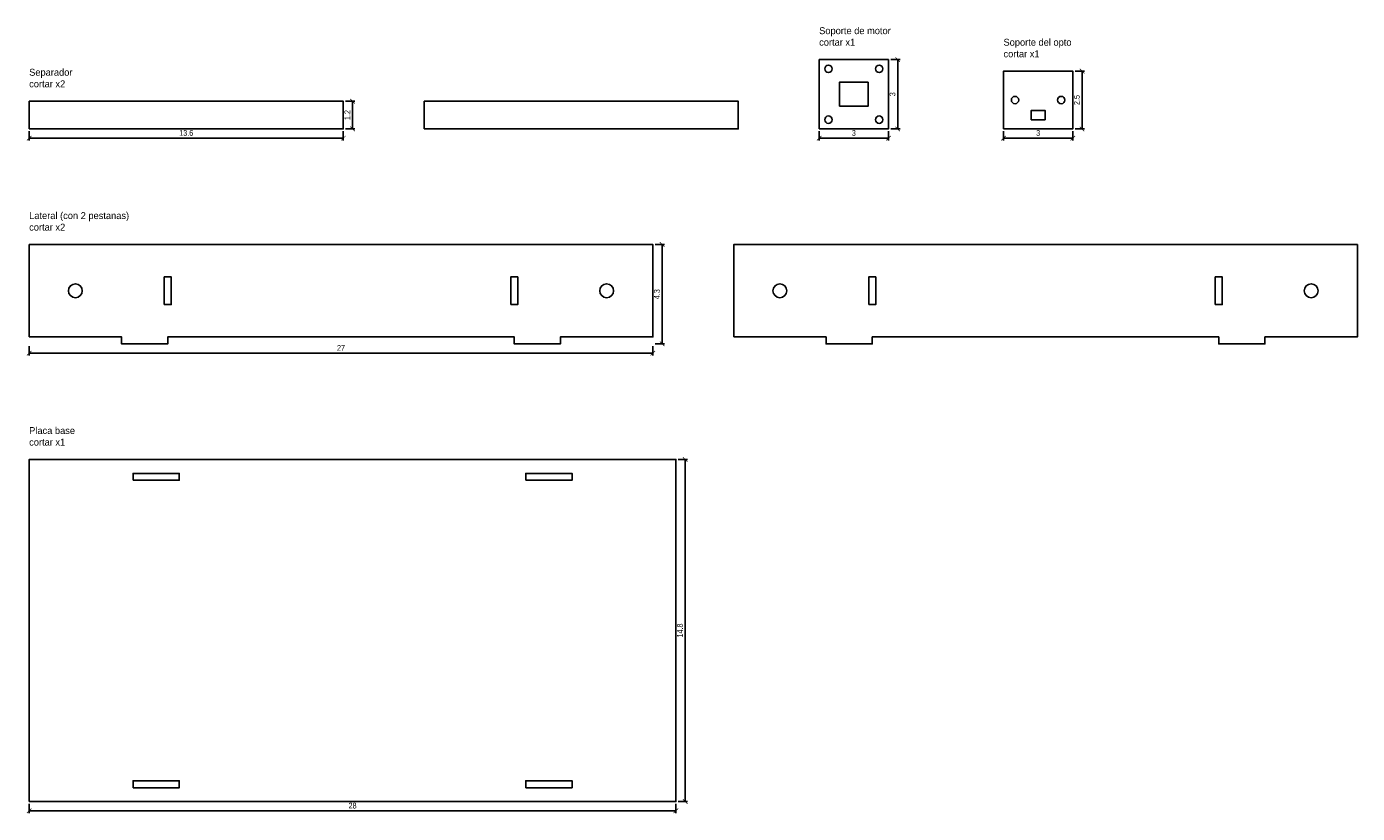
# Model space of a CAD drawing. Header units: centimetres. Extents: x 1.1 to 58.7, y 0.7 to 72.3.
# Tile 1 of 2: x 1.1 to 58.7, y 0.7 to 34.7. Entities that reach past the tile are written whole.
import ezdxf

# ---------------------------------------------------------------- set-up
doc = ezdxf.new("R2010")
doc.units = ezdxf.units.CM
doc.layers.add('CORTE', color=1, linetype='Continuous')
doc.layers.add('ETIQUETA', color=5, linetype='Continuous')
doc.styles.add('OpenSansCondensed-Light', font='OpenSansCondensed-Light.ttf')
doc.dimstyles.new('EZDXF', dxfattribs={"dimtxt": 0.25, "dimasz": 0.175, "dimexe": 0.375, "dimexo": 0.125, "dimgap": 0.1, "dimtad": 1, "dimlfac": 100, "dimzin": 12, "dimdsep": 46, "dimtxsty": 'OpenSansCondensed-Light', "dimblk": 'ARCHTICK', "dimcen": 2.5, "dimazin": 3, "dimtfac": 0.5, "dimtmove": 2, "dimatfit": 3, "dimarcsym": 0})

# ---------------------------------------------------------------- blocks, each defined once
blk = doc.blocks.new('_ARCHTICK')
at = {"color": 0, "linetype": 'ByBlock', "const_width": 0.15}
blk.add_lwpolyline([(-0.5, -0.5), (0.5, 0.5)], dxfattribs=at)

msp = doc.modelspace()

# ---------------------------------------------------------------- linework, layer by layer
at = {"layer": 'CORTE'}
for points in [[(35.4, 30.3), (38.4, 30.3), (38.4, 33.3), (35.4, 33.3)], [(36.28, 31.28), (37.52, 31.28), (37.52, 32.32), (36.28, 32.32)], [(43.38, 30.3), (46.38, 30.3), (46.38, 32.8), (43.38, 32.8)], [(1.2, 30.3), (14.8, 30.3), (14.8, 31.5), (1.2, 31.5)], [(18.3, 30.3), (31.9, 30.3), (31.9, 31.5), (18.3, 31.5)], [(44.58, 30.7), (45.18, 30.7), (45.18, 31.1), (44.58, 31.1)], [(1.2, 21.3), (5.2, 21.3), (5.2, 21), (7.2, 21), (7.2, 21.3), (22.2, 21.3), (22.2, 21), (24.2, 21), (24.2, 21.3), (28.2, 21.3), (28.2, 25.3), (1.2, 25.3)], [(31.7, 21.3), (35.7, 21.3), (35.7, 21), (37.7, 21), (37.7, 21.3), (52.7, 21.3), (52.7, 21), (54.7, 21), (54.7, 21.3), (58.7, 21.3), (58.7, 25.3), (31.7, 25.3)], [(7.05, 22.7), (7.35, 22.7), (7.35, 23.9), (7.05, 23.9)], [(22.05, 22.7), (22.35, 22.7), (22.35, 23.9), (22.05, 23.9)], [(37.55, 22.7), (37.85, 22.7), (37.85, 23.9), (37.55, 23.9)], [(52.55, 22.7), (52.85, 22.7), (52.85, 23.9), (52.55, 23.9)], [(1.2, 1.2), (29.2, 1.2), (29.2, 16), (1.2, 16)], [(5.7, 15.1), (7.7, 15.1), (7.7, 15.4), (5.7, 15.4)], [(22.7, 15.1), (24.7, 15.1), (24.7, 15.4), (22.7, 15.4)], [(5.7, 1.8), (7.7, 1.8), (7.7, 2.1), (5.7, 2.1)], [(22.7, 1.8), (24.7, 1.8), (24.7, 2.1), (22.7, 2.1)]]:
    msp.add_lwpolyline(points, close=True, dxfattribs=at)
for centre, radius in [((35.8, 32.9), 0.16), ((38, 32.9), 0.16), ((43.88, 31.55), 0.16), ((45.88, 31.55), 0.16), ((35.8, 30.7), 0.16), ((38, 30.7), 0.16), ((3.2, 23.3), 0.3), ((26.2, 23.3), 0.3), ((33.7, 23.3), 0.3), ((56.7, 23.3), 0.3)]:
    msp.add_circle(centre, radius, dxfattribs=at)

# ---------------------------------------------------------------- texts
at = {"layer": 'ETIQUETA'}
for s, p in [('Soporte de motor', (35.4, 34.4)), ('cortar x1', (35.4, 33.9)), ('Soporte del opto', (43.38, 33.9)), ('cortar x1', (43.38, 33.4)), ('Separador', (1.2, 32.6)), ('cortar x2', (1.2, 32.1)), ('Lateral (con 2 pestanas)', (1.2, 26.4)), ('cortar x2', (1.2, 25.9)), ('Placa base', (1.2, 17.1)), ('cortar x1', (1.2, 16.6))]:
    msp.add_text(s, height=0.3, dxfattribs=at).set_placement(p)

# ---------------------------------------------------------------- dimensions: what is measured, and where the dimension line sits
for base, p1, p2 in [((38.8, 30.3), (38.4, 30.3), (38.4, 33.3)), ((46.78, 30.3), (46.38, 30.3), (46.38, 32.8)), ((15.2, 30.3), (14.8, 30.3), (14.8, 31.5)), ((28.6, 21), (28.2, 21), (28.2, 25.3)), ((29.6, 1.2), (29.2, 1.2), (29.2, 16))]:
    msp.add_linear_dim(base=base, p1=p1, p2=p2, angle=90, dimstyle='EZDXF', override={"dimtxt": 0.25, "dimasz": 0.2, "dimexe": 0.1, "dimexo": 0.1, "dimdec": 2, "dimlfac": 1, "dimzin": 8}, dxfattribs=at).render()
for base, p1, p2 in [((1.2, 29.9), (1.2, 30.3), (14.8, 30.3)), ((35.4, 29.9), (35.4, 30.3), (38.4, 30.3)), ((43.38, 29.9), (43.38, 30.3), (46.38, 30.3)), ((1.2, 20.6), (1.2, 21), (28.2, 21)), ((1.2, 0.8), (1.2, 1.2), (29.2, 1.2))]:
    msp.add_linear_dim(base=base, p1=p1, p2=p2, dimstyle='EZDXF', override={"dimtxt": 0.25, "dimasz": 0.2, "dimexe": 0.1, "dimexo": 0.1, "dimdec": 2, "dimlfac": 1, "dimzin": 8}, dxfattribs=at).render()

doc.saveas('drawing.dxf')
